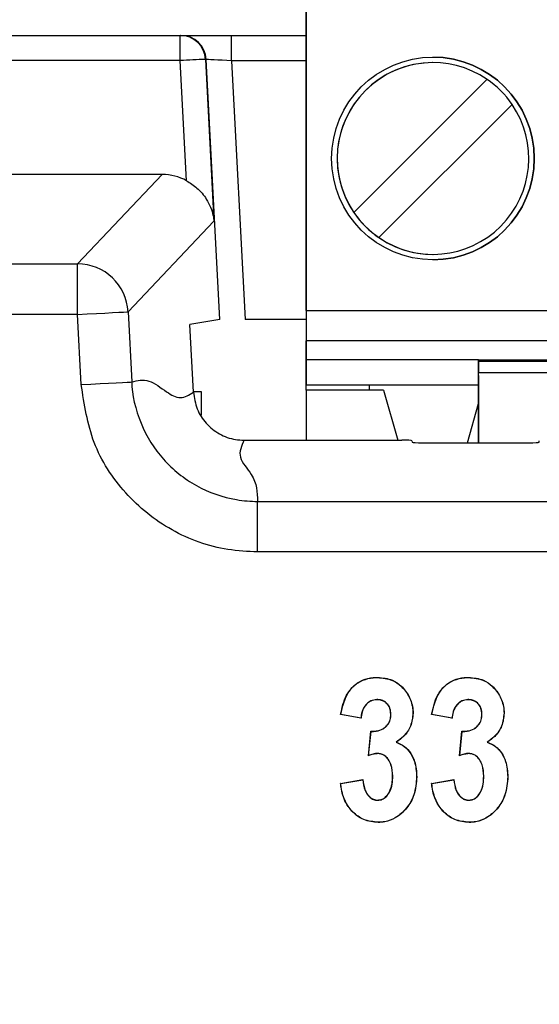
# Paper-space layout 'Sheet1' of a CAD drawing. Header units: millimetres. Extents: x 0 to 420, y 0 to 297.
# Tile 59 of 135: x 70.7 to 72.75, y 245.86 to 249.75. Entities that reach past the tile are written whole.
import ezdxf

# ---------------------------------------------------------------- set-up
doc = ezdxf.new("R2010")
doc.units = ezdxf.units.MM
doc.layers.add('SLD-0', color=179, linetype='Continuous')
doc.styles.add('SLDTEXTSTYLE1', font='TXT', dxfattribs={"width": 0.75})
doc.styles.add('SLDTEXTSTYLE3', font='TXT', dxfattribs={"width": 0.96})
doc.dimstyles.new('SLDDIMSTYLE3', dxfattribs={"dimtxt": 2.5, "dimasz": 3.302, "dimexe": 0, "dimexo": 0.0625, "dimtad": 1, "dimdec": 1, "dimlfac": 5, "dimrnd": 1e-09, "dimzin": 4, "dimdsep": 46, "dimtxsty": 'SLDTEXTSTYLE1', "dimblk1": 'NONE', "dimblk2": 'NONE', "dimsah": 1, "dimcen": 0, "dimadec": 0, "dimazin": 1, "dimtfac": 1, "dimtmove": 0, "dimatfit": 3, "dimldrblk": 'NONE', "dimfxl": 1, "dimfrac": 2, "dimtolj": 1, "dimtzin": 12, "dimarcsym": 0})

# ---------------------------------------------------------------- blocks, each defined once
blk = doc.blocks.new('_D_23')
at = {"layer": 'SLD-0', "color": 179}
for p, q in [((163.9992, 261.4925), (154.0234, 261.4925)), ((172.7997, 249.8964), (163.9992, 261.4925)), ((171.3844, 252.5884), (170.5878, 251.9839)), ((171.3844, 252.5884), (172.7997, 249.8964)), ((172.7997, 249.8964), (170.9861, 252.2862)), ((172.7997, 249.8964), (170.5878, 251.9839)), ((175.5201, 246.3118), (172.7997, 249.8964))]:
    blk.add_line(p, q, dxfattribs=at)
at = {"layer": 'SLD-0', "color": 179, "char_height": 2.5, "attachment_point": 1, "style": 'SLDTEXTSTYLE3'}
for s, insert in [('%%c', (152.7734, 264.5278)), ('9.0', (157.7937, 264.566))]:
    blk.add_mtext(s, dxfattribs=dict(at, insert=insert))
blk = doc.blocks.new('_None')
blk = doc.blocks.new('_D_24')
at = {"layer": 'SLD-0', "color": 179}
for p, q in [((241.4525, 256.6969), (250.7091, 264.1314)), ((250.7091, 264.1314), (262.5322, 264.1314)), ((241.4525, 256.6969), (243.4784, 258.9654)), ((244.1046, 258.1857), (243.4784, 258.9654)), ((241.4525, 256.6969), (243.7915, 258.5755)), ((244.1046, 258.1857), (241.4525, 256.6969)), ((236.3847, 252.6267), (241.4525, 256.6969))]:
    blk.add_line(p, q, dxfattribs=at)
at = {"layer": 'SLD-0', "color": 179, "char_height": 2.5, "attachment_point": 1, "style": 'SLDTEXTSTYLE3'}
for s, insert in [('%%c', (251.0466, 267.1667)), ('13.0', (256.0669, 267.2049))]:
    blk.add_mtext(s, dxfattribs=dict(at, insert=insert))

psp = doc.layouts.new('Sheet1')

# ---------------------------------------------------------------- linework, layer by layer
at = {"layer": 'SLD-0', "color": 179, "linetype": 'Continuous', "lineweight": 25}
for p, q in [((71.8338, 250.2838), (71.8338, 248.4778)), ((71.8338, 248.5978), (71.8338, 250.083)), ((69.9388, 249.6836), (71.3361, 249.6836)), ((71.3361, 249.5844), (71.3361, 249.6836)), ((71.3361, 249.6836), (71.3388, 249.6836)), ((71.3388, 249.6836), (71.5388, 249.6836)), ((71.5388, 249.5836), (71.5388, 249.6836)), ((71.5388, 249.6836), (71.8338, 249.6836)), ((71.4359, 249.5888), (71.4691, 248.9503)), ((71.4385, 249.5888), (71.4359, 249.5888)), ((71.4924, 248.5622), (71.4385, 249.5888)), ((71.4413, 249.5886), (71.4385, 249.5888)), ((71.4476, 249.5883), (71.4413, 249.5886)), ((71.4572, 249.5878), (71.4476, 249.5883)), ((71.3361, 249.5844), (69.9388, 249.5844)), ((71.3608, 249.1102), (71.3361, 249.5844)), ((71.4697, 249.5872), (71.4572, 249.5878)), ((71.4847, 249.5864), (71.4697, 249.5872)), ((71.5016, 249.5855), (71.4847, 249.5864)), ((71.5199, 249.5845), (71.5016, 249.5855)), ((71.5388, 249.5836), (71.5199, 249.5845)), ((71.5388, 249.5836), (71.5924, 248.563)), ((72.0214, 248.9844), (72.5472, 249.5102)), ((72.6462, 249.4112), (72.1204, 248.8854)), ((71.265, 249.1347), (69.9387, 249.1347)), ((70.9308, 248.782), (71.265, 249.1347)), ((71.4691, 248.9503), (71.1302, 248.5927)), ((64.8563, 248.782), (70.9308, 248.782)), ((70.9308, 248.5822), (70.9308, 248.782)), ((70.9308, 248.5822), (64.8563, 248.5822)), ((70.9308, 248.5822), (70.9685, 248.5842)), ((70.9453, 248.3056), (70.9308, 248.5822)), ((70.9685, 248.5842), (71.0048, 248.5861)), ((71.0048, 248.5861), (71.0385, 248.5879)), ((71.0385, 248.5879), (71.0683, 248.5895)), ((71.0683, 248.5895), (71.0931, 248.5908)), ((71.0931, 248.5908), (71.1122, 248.5918)), ((71.1122, 248.5918), (71.1247, 248.5924)), ((71.1247, 248.5924), (71.1302, 248.5927)), ((71.1302, 248.5927), (71.1448, 248.316)), ((71.8338, 248.5978), (71.8338, 248.4778)), ((71.8338, 248.5978), (78.8338, 248.5978)), ((71.4924, 248.5622), (71.3745, 248.5424)), ((71.3885, 248.2754), (71.3745, 248.5424)), ((71.8338, 248.563), (71.5924, 248.563)), ((78.8338, 248.4778), (71.8338, 248.4778)), ((71.8338, 248.4778), (71.8338, 248.4038)), ((71.8338, 248.3038), (71.8338, 248.4778)), ((71.8338, 248.4038), (71.8338, 248.3038)), ((72.5138, 248.4038), (71.8338, 248.4038)), ((72.5138, 248.4038), (72.8338, 248.4038)), ((72.5138, 248.3412), (72.5138, 248.4038)), ((72.5138, 248.3974), (72.5138, 248.4038)), ((72.5138, 248.3974), (72.5138, 248.3523)), ((72.5138, 248.3974), (72.8338, 248.3974)), ((72.5138, 248.0757), (72.5138, 248.3523)), ((72.8338, 248.3523), (72.5138, 248.3523)), ((70.9453, 248.3056), (70.983, 248.3075)), ((70.983, 248.3075), (71.0193, 248.3095)), ((71.0193, 248.3095), (71.053, 248.3112)), ((71.053, 248.3112), (71.0828, 248.3128)), ((71.0828, 248.3128), (71.1077, 248.3141)), ((71.1077, 248.3141), (71.1267, 248.3151)), ((71.1267, 248.3151), (71.1392, 248.3157)), ((71.1392, 248.3157), (71.1448, 248.316)), ((72.5138, 248.3412), (72.5138, 248.0757)), ((71.3883, 248.2788), (71.4188, 248.2788)), ((71.4188, 248.2788), (71.4188, 248.185)), ((71.8338, 248.2838), (71.8338, 248.3038)), ((72.0828, 248.3038), (71.8338, 248.3038)), ((71.8338, 248.2838), (71.8338, 248.0861)), ((71.8338, 248.2838), (71.8338, 248.0861)), ((72.1388, 248.2838), (71.8338, 248.2838)), ((72.5138, 248.3038), (72.0828, 248.3038)), ((72.0828, 248.2838), (72.0828, 248.3038)), ((72.1388, 248.2838), (72.1951, 248.0861)), ((72.4696, 248.0757), (72.5138, 248.2311)), ((71.588, 248.0861), (72.2109, 248.0861)), ((72.2509, 248.0841), (72.2519, 248.0777)), ((72.2919, 248.0757), (72.7126, 248.0757)), ((72.7526, 248.0777), (72.7537, 248.0841)), ((71.6417, 247.6448), (71.6417, 247.8445)), ((71.6417, 247.8445), (79.0473, 247.8445)), ((79.0473, 247.6448), (71.6417, 247.6448)), ((71.9694, 247.0033), (71.9691, 247.0031)), ((72.0498, 246.9884), (71.9691, 247.0031)), ((71.9697, 247.0035), (71.9694, 247.0033)), ((72.0493, 246.989), (71.9697, 247.0035)), ((72.1677, 247.0042), (72.1672, 247.0042)), ((72.2547, 247.0092), (72.2553, 247.0092)), ((72.3289, 247.0033), (72.3286, 247.0031)), ((72.4094, 246.9884), (72.3286, 247.0031)), ((72.3292, 247.0035), (72.3289, 247.0033)), ((72.4089, 246.989), (72.3292, 247.0035)), ((72.5273, 247.0042), (72.5268, 247.0042)), ((72.6143, 247.0092), (72.6148, 247.0092)), ((72.0791, 246.8409), (72.0888, 246.9371)), ((72.0797, 246.8416), (72.0892, 246.9365)), ((72.089, 246.9368), (72.0888, 246.9371)), ((72.0892, 246.9365), (72.089, 246.9368)), ((72.4387, 246.8409), (72.4483, 246.9371)), ((72.4393, 246.8416), (72.4488, 246.9365)), ((72.4486, 246.9368), (72.4483, 246.9371)), ((72.4488, 246.9365), (72.4486, 246.9368)), ((72.188, 246.8937), (72.1886, 246.8937)), ((72.1886, 246.8937), (72.1892, 246.8938)), ((72.5476, 246.8937), (72.5482, 246.8937)), ((72.5482, 246.8937), (72.5488, 246.8938)), ((72.1751, 246.7604), (72.1745, 246.7604)), ((72.2694, 246.7581), (72.2699, 246.7581)), ((72.5346, 246.7604), (72.5341, 246.7604)), ((72.629, 246.7581), (72.6295, 246.7581)), ((71.9691, 246.7316), (72.0571, 246.7463)), ((71.9696, 246.7312), (71.9691, 246.7316)), ((71.9696, 246.7312), (72.0567, 246.7457)), ((72.0567, 246.7457), (72.0568, 246.7459)), ((72.0568, 246.7459), (72.057, 246.7461)), ((72.057, 246.7461), (72.0571, 246.7463)), ((72.3286, 246.7316), (72.4167, 246.7463)), ((72.3289, 246.7314), (72.3286, 246.7316)), ((72.3292, 246.7312), (72.3289, 246.7314)), ((72.3292, 246.7312), (72.4162, 246.7457)), ((72.1161, 246.665), (72.1161, 246.6656)), ((72.4756, 246.665), (72.4756, 246.6656))]:
    psp.add_line(p, q, dxfattribs=at)
at = {"layer": 'SLD-0', "color": 8, "linetype": 'Continuous', "lineweight": 25}
psp.add_line((71.8338, 249.5836), (71.5388, 249.5836), dxfattribs=at)
at = {"layer": 'SLD-0', "color": 179, "linetype": 'Continuous', "lineweight": 25}
psp.add_circle((72.3338, 249.1978), 0.4, dxfattribs=at)
for centre, radius, start, end in [((71.3361, 249.5836), 0.0999, 2.9628, 89.9593), ((71.3388, 249.5836), 0.0999, 2.9628, 89.9593), ((71.5282, 246.3359), 3.2542, 91.6263, 93.3839), ((72.3338, 249.1978), 0.4, 360, 90), ((72.3338, 249.1978), 0.3783, 55.6634, 214.3366), ((72.3338, 249.1978), 0.3783, 90, 180), ((72.3338, 249.1978), 0.3783, 34.3365, 55.6634), ((72.3338, 249.1978), 0.3783, 235.6634, 34.3365), ((72.3338, 249.1978), 0.3783, 180, 270), ((72.3338, 249.1978), 0.4, 270, 360), ((72.3338, 249.1978), 0.3783, 214.3366, 235.6634), ((70.9302, 248.5816), 0.2004, 3.1753, 89.8296), ((72.2983, 247.0637), 0.1859, 180.4075, 180.5691), ((72.405, 247.0617), 0.067, 0.1011, 0.55), ((71.7159, 246.7409), 0.4156, 36.5492, 36.6547), ((72.5677, 247.1061), 0.1973, 216.4013, 216.6231), ((72.207, 247.0048), 0.0791, 219.8647, 220.2456), ((72.5308, 246.9747), 0.0323, 219.5887, 220.5216), ((72.3087, 246.6617), 0.2912, 141.8449, 142.0371), ((72.608, 246.7086), 0.2148, 141.7419, 142.0026), ((72.5342, 246.6565), 0.1479, 142.6244, 142.9202)]:
    psp.add_arc(centre, radius, start, end, dxfattribs=at)
for centre, major_axis, ratio, start_param, end_param in [((71.2644, 248.9343), (0.1274, 0.1549), 0.996917, 0.187428, 0.686714), ((72.2109, 248.084), (0.04, 0), 0.052408, 0.008727, 1.570799), ((72.2919, 248.0778), (0.04, 0), 0.052408, 3.150319, 4.712389), ((72.7126, 248.0778), (0.04, 0), 0.052408, 4.7124, 6.274459)]:
    psp.add_ellipse(centre, major_axis=major_axis, ratio=ratio, start_param=start_param, end_param=end_param, dxfattribs=at)
for points, knots in [([(71.3608, 249.1102), (71.3752, 249.101), (71.4071, 249.0805), (71.4457, 249.0328), (71.4639, 248.9876), (71.4684, 248.9578), (71.469, 248.9506), (71.4691, 248.9503)], [0, 0, 0, 0, 0.227348, 0.504809, 0.881659, 0.994348, 1, 1, 1, 1]), ([(71.6417, 247.6448), (71.6024, 247.6468), (71.4851, 247.6528), (71.2967, 247.7212), (71.1117, 247.8695), (70.9807, 248.0718), (70.9571, 248.2277), (70.9453, 248.3056)], [0, 0, 0, 0, 0.111651, 0.333634, 0.555667, 0.777837, 1, 1, 1, 1]), ([(71.1448, 248.316), (71.167, 248.3213), (71.2116, 248.3317), (71.2773, 248.2777), (71.3371, 248.2438), (71.3714, 248.2649), (71.3885, 248.2754)], [0, 0, 0, 0, 0.279761, 0.560193, 0.780351, 1, 1, 1, 1]), ([(71.1448, 248.316), (71.1448, 248.316), (71.1448, 248.2662), (71.1738, 248.1465), (71.2623, 248.0055), (71.3957, 247.8982), (71.5299, 247.8515), (71.6137, 247.8445), (71.6417, 247.8445), (71.6417, 247.8445)], [0, 0, 0, 0, 0.000018, 0.222193, 0.444343, 0.666343, 0.888328, 0.999984, 1, 1, 1, 1]), ([(71.3885, 248.2754), (71.3919, 248.2531), (71.3987, 248.2084), (71.4362, 248.1505), (71.4892, 248.108), (71.5431, 248.0884), (71.5767, 248.0867), (71.588, 248.0861)], [0, 0, 0, 0, 0.222229, 0.444471, 0.666408, 0.888233, 1, 1, 1, 1]), ([(71.588, 248.0861), (71.5777, 248.0636), (71.5573, 248.0185), (71.6378, 247.938), (71.6402, 247.88), (71.6417, 247.8445)], [0, 0, 0, 0, 0.279644, 0.56004, 1, 1, 1, 1]), ([(71.9691, 247.0031), (71.9748, 247.0295), (71.9838, 247.0703), (72.0174, 247.1165), (72.0546, 247.1407), (72.0889, 247.149), (72.109, 247.1497), (72.1149, 247.1499)], [0, 0, 0, 0, 0.350847, 0.542919, 0.73569, 0.922387, 1, 1, 1, 1]), ([(71.9697, 247.0035), (71.9767, 247.0346), (71.9869, 247.0798), (72.028, 247.1246), (72.0664, 247.1445), (72.0968, 247.1489), (72.1129, 247.1493), (72.1149, 247.1493)], [0, 0, 0, 0, 0.412211, 0.599033, 0.785858, 0.973941, 1, 1, 1, 1]), ([(72.1149, 247.1493), (72.1149, 247.1494), (72.1149, 247.1495), (72.1149, 247.1497), (72.1149, 247.1498), (72.1149, 247.1499)], [0, 0, 0, 0, 0.29999, 0.59998, 1, 1, 1, 1]), ([(72.1149, 247.1499), (72.1352, 247.148), (72.1694, 247.1449), (72.213, 247.1148), (72.2424, 247.0747), (72.2546, 247.0356), (72.2551, 247.0136), (72.2553, 247.0092)], [0, 0, 0, 0, 0.272103, 0.459167, 0.700377, 0.939484, 1, 1, 1, 1]), ([(72.1149, 247.1493), (72.1351, 247.1475), (72.1692, 247.1444), (72.2126, 247.1144), (72.2419, 247.0744), (72.2541, 247.0355), (72.2546, 247.0136), (72.2547, 247.0092)], [0, 0, 0, 0, 0.271993, 0.458954, 0.70028, 0.93953, 1, 1, 1, 1]), ([(72.3286, 247.0031), (72.3344, 247.0295), (72.3433, 247.0703), (72.3769, 247.1165), (72.4142, 247.1407), (72.4485, 247.149), (72.4686, 247.1497), (72.4745, 247.1499)], [0, 0, 0, 0, 0.350847, 0.542919, 0.73569, 0.922387, 1, 1, 1, 1]), ([(72.3292, 247.0035), (72.3363, 247.0346), (72.3465, 247.0798), (72.3876, 247.1246), (72.4259, 247.1445), (72.4564, 247.1489), (72.4725, 247.1493), (72.4745, 247.1493)], [0, 0, 0, 0, 0.412209, 0.599034, 0.785853, 0.973941, 1, 1, 1, 1]), ([(72.4745, 247.1493), (72.4745, 247.1494), (72.4745, 247.1495), (72.4745, 247.1497), (72.4745, 247.1498), (72.4745, 247.1499)], [0, 0, 0, 0, 0.29999, 0.59998, 1, 1, 1, 1]), ([(72.4745, 247.1499), (72.4948, 247.148), (72.529, 247.1449), (72.5725, 247.1148), (72.6019, 247.0747), (72.6141, 247.0356), (72.6147, 247.0136), (72.6148, 247.0092)], [0, 0, 0, 0, 0.272103, 0.459162, 0.700377, 0.939483, 1, 1, 1, 1]), ([(72.4745, 247.1493), (72.4947, 247.1475), (72.5288, 247.1444), (72.5721, 247.1144), (72.6015, 247.0744), (72.6136, 247.0355), (72.6142, 247.0136), (72.6143, 247.0092)], [0, 0, 0, 0, 0.271987, 0.458949, 0.700279, 0.93953, 1, 1, 1, 1]), ([(72.1124, 247.0623), (72.1042, 247.0614), (72.0889, 247.0595), (72.071, 247.0457), (72.0571, 247.0264), (72.0514, 247.0064), (72.0498, 246.9929), (72.0493, 246.989)], [0, 0, 0, 0, 0.227012, 0.426434, 0.616241, 0.891177, 1, 1, 1, 1]), ([(72.1677, 247.0042), (72.1671, 247.0123), (72.1662, 247.0261), (72.1565, 247.0436), (72.1432, 247.0552), (72.1278, 247.0616), (72.1172, 247.0621), (72.1124, 247.0623)], [0, 0, 0, 0, 0.264564, 0.456486, 0.64878, 0.840911, 1, 1, 1, 1]), ([(72.472, 247.0623), (72.4638, 247.0614), (72.4485, 247.0595), (72.4305, 247.0457), (72.4167, 247.0264), (72.411, 247.0064), (72.4094, 246.9929), (72.4089, 246.989)], [0, 0, 0, 0, 0.227011, 0.426432, 0.616247, 0.891177, 1, 1, 1, 1]), ([(72.5273, 247.0042), (72.5267, 247.0123), (72.5257, 247.0261), (72.516, 247.0436), (72.5028, 247.0552), (72.4873, 247.0616), (72.4767, 247.0621), (72.472, 247.0623)], [0, 0, 0, 0, 0.264569, 0.456493, 0.648777, 0.84091, 1, 1, 1, 1]), ([(72.1124, 247.0618), (72.1042, 247.0608), (72.089, 247.059), (72.0712, 247.0452), (72.0575, 247.0259), (72.0519, 247.0059), (72.0503, 246.9923), (72.0498, 246.9884)], [0, 0, 0, 0, 0.227528, 0.425197, 0.61408, 0.888789, 1, 1, 1, 1]), ([(72.1672, 247.0042), (72.1666, 247.0123), (72.1656, 247.0261), (72.1559, 247.0434), (72.1428, 247.0548), (72.1275, 247.0611), (72.1171, 247.0616), (72.1124, 247.0618)], [0, 0, 0, 0, 0.267104, 0.458665, 0.650617, 0.842919, 1, 1, 1, 1]), ([(72.472, 247.0618), (72.4638, 247.0608), (72.4486, 247.059), (72.4308, 247.0452), (72.417, 247.0259), (72.4114, 247.0059), (72.4098, 246.9923), (72.4094, 246.9884)], [0, 0, 0, 0, 0.227517, 0.425188, 0.614074, 0.888785, 1, 1, 1, 1]), ([(72.5268, 247.0042), (72.5262, 247.0123), (72.5252, 247.0261), (72.5155, 247.0434), (72.5023, 247.0548), (72.4871, 247.0611), (72.4766, 247.0616), (72.472, 247.0618)], [0, 0, 0, 0, 0.267099, 0.458658, 0.650606, 0.842905, 1, 1, 1, 1]), ([(72.1463, 246.9541), (72.1516, 246.9599), (72.1618, 246.9709), (72.1667, 246.9895), (72.1671, 247.0004), (72.1672, 247.0042)], [0, 0, 0, 0, 0.413897, 0.792284, 1, 1, 1, 1]), ([(72.1467, 246.9537), (72.152, 246.9595), (72.1622, 246.9705), (72.1672, 246.9893), (72.1676, 247.0003), (72.1677, 247.0042)], [0, 0, 0, 0, 0.410388, 0.789249, 1, 1, 1, 1]), ([(72.2547, 247.0092), (72.2529, 246.9917), (72.2495, 246.9577), (72.2216, 246.9182), (72.1982, 246.9011), (72.188, 246.8937)], [0, 0, 0, 0, 0.375066, 0.727588, 1, 1, 1, 1]), ([(72.2553, 247.0092), (72.2535, 246.9916), (72.25, 246.9574), (72.2222, 246.9181), (72.1991, 246.9011), (72.1892, 246.8938)], [0, 0, 0, 0, 0.378344, 0.733644, 1, 1, 1, 1]), ([(72.5059, 246.9541), (72.5112, 246.9599), (72.5213, 246.9709), (72.5262, 246.9895), (72.5266, 247.0004), (72.5268, 247.0042)], [0, 0, 0, 0, 0.4139, 0.792281, 1, 1, 1, 1]), ([(72.5062, 246.9537), (72.5115, 246.9595), (72.5217, 246.9705), (72.5267, 246.9893), (72.5271, 247.0003), (72.5273, 247.0042)], [0, 0, 0, 0, 0.410378, 0.789244, 1, 1, 1, 1]), ([(72.6143, 247.0092), (72.6125, 246.9917), (72.609, 246.9577), (72.5812, 246.9182), (72.5578, 246.9011), (72.5476, 246.8937)], [0, 0, 0, 0, 0.375068, 0.727586, 1, 1, 1, 1]), ([(72.6148, 247.0092), (72.613, 246.9916), (72.6095, 246.9574), (72.5818, 246.9181), (72.5587, 246.9011), (72.5488, 246.8938)], [0, 0, 0, 0, 0.378344, 0.733644, 1, 1, 1, 1]), ([(72.0888, 246.9371), (72.0957, 246.9372), (72.1121, 246.9376), (72.1323, 246.9437), (72.1431, 246.9517), (72.1463, 246.9541)], [0, 0, 0, 0, 0.342315, 0.800783, 1, 1, 1, 1]), ([(72.0892, 246.9365), (72.0961, 246.9367), (72.1124, 246.9371), (72.1326, 246.9433), (72.1434, 246.9513), (72.1467, 246.9537)], [0, 0, 0, 0, 0.337692, 0.802695, 1, 1, 1, 1]), ([(72.4483, 246.9371), (72.4553, 246.9372), (72.4716, 246.9376), (72.4918, 246.9437), (72.5026, 246.9517), (72.5059, 246.9541)], [0, 0, 0, 0, 0.3423164, 0.8007625, 1, 1, 1, 1]), ([(72.4488, 246.9365), (72.4557, 246.9367), (72.472, 246.9371), (72.4922, 246.9433), (72.503, 246.9513), (72.5062, 246.9537)], [0, 0, 0, 0, 0.337693, 0.802674, 1, 1, 1, 1]), ([(72.188, 246.8937), (72.1994, 246.889), (72.2217, 246.8798), (72.2459, 246.8517), (72.266, 246.8116), (72.2681, 246.7786), (72.2694, 246.7581)], [0, 0, 0, 0, 0.215538, 0.420824, 0.640646, 1, 1, 1, 1]), ([(72.1892, 246.8938), (72.2006, 246.889), (72.2225, 246.8798), (72.2465, 246.8518), (72.2665, 246.8118), (72.2686, 246.7786), (72.2699, 246.7581)], [0, 0, 0, 0, 0.216413, 0.416939, 0.638879, 1, 1, 1, 1]), ([(72.5476, 246.8937), (72.559, 246.889), (72.5813, 246.8798), (72.6055, 246.8517), (72.6256, 246.8116), (72.6277, 246.7786), (72.629, 246.7581)], [0, 0, 0, 0, 0.2155385, 0.4208193, 0.6406459, 1, 1, 1, 1]), ([(72.5488, 246.8938), (72.5601, 246.889), (72.5821, 246.8798), (72.606, 246.8518), (72.6261, 246.8118), (72.6282, 246.7786), (72.6295, 246.7581)], [0, 0, 0, 0, 0.216406, 0.416938, 0.638878, 1, 1, 1, 1]), ([(72.1167, 246.849), (72.1135, 246.8489), (72.1069, 246.8486), (72.0943, 246.8459), (72.0852, 246.8429), (72.0791, 246.8409)], [0, 0, 0, 0, 0.2534688, 0.5071795, 1, 1, 1, 1]), ([(72.1168, 246.8495), (72.1135, 246.8494), (72.1069, 246.8492), (72.0945, 246.8465), (72.0856, 246.8436), (72.0797, 246.8416)], [0, 0, 0, 0, 0.257652, 0.515632, 1, 1, 1, 1]), ([(72.1168, 246.8495), (72.1168, 246.8495), (72.1168, 246.8494), (72.1167, 246.8492), (72.1167, 246.8491), (72.1167, 246.849)], [0, 0, 0, 0, 0.317473, 0.658687, 1, 1, 1, 1]), ([(72.1745, 246.7604), (72.1737, 246.7755), (72.1723, 246.7986), (72.1584, 246.8266), (72.1434, 246.842), (72.1281, 246.8482), (72.1199, 246.8488), (72.1167, 246.849)], [0, 0, 0, 0, 0.383291, 0.585761, 0.789823, 0.919201, 1, 1, 1, 1]), ([(72.1751, 246.7604), (72.1742, 246.7755), (72.1729, 246.7987), (72.1593, 246.8259), (72.1458, 246.8403), (72.1311, 246.8483), (72.1215, 246.8491), (72.1168, 246.8495)], [0, 0, 0, 0, 0.381709, 0.584619, 0.757281, 0.880541, 1, 1, 1, 1]), ([(72.4763, 246.849), (72.473, 246.8489), (72.4665, 246.8486), (72.4539, 246.8459), (72.4447, 246.8429), (72.4387, 246.8409)], [0, 0, 0, 0, 0.253431, 0.507142, 1, 1, 1, 1]), ([(72.4763, 246.8495), (72.4731, 246.8494), (72.4665, 246.8492), (72.4541, 246.8465), (72.4451, 246.8436), (72.4393, 246.8416)], [0, 0, 0, 0, 0.257691, 0.515632, 1, 1, 1, 1]), ([(72.4763, 246.8495), (72.4763, 246.8495), (72.4763, 246.8494), (72.4763, 246.8492), (72.4763, 246.8491), (72.4763, 246.849)], [0, 0, 0, 0, 0.317473, 0.658687, 1, 1, 1, 1]), ([(72.5346, 246.7604), (72.5337, 246.7755), (72.5324, 246.7987), (72.5189, 246.8259), (72.5053, 246.8403), (72.4906, 246.8483), (72.481, 246.8491), (72.4763, 246.8495)], [0, 0, 0, 0, 0.381712, 0.584618, 0.75728, 0.88054, 1, 1, 1, 1]), ([(72.5341, 246.7604), (72.5332, 246.7755), (72.5319, 246.7986), (72.5179, 246.8266), (72.503, 246.842), (72.4877, 246.8482), (72.4795, 246.8488), (72.4763, 246.849)], [0, 0, 0, 0, 0.38329, 0.585752, 0.789812, 0.919189, 1, 1, 1, 1]), ([(72.1161, 246.665), (72.1221, 246.6657), (72.1342, 246.6672), (72.1506, 246.6794), (72.1652, 246.6999), (72.1739, 246.7284), (72.1747, 246.75), (72.1751, 246.7604)], [0, 0, 0, 0, 0.145283, 0.290653, 0.47797, 0.748621, 1, 1, 1, 1]), ([(72.1161, 246.6656), (72.1221, 246.6663), (72.1341, 246.6677), (72.1504, 246.6799), (72.1648, 246.7003), (72.1734, 246.7287), (72.1742, 246.7501), (72.1745, 246.7604)], [0, 0, 0, 0, 0.146288, 0.290365, 0.478082, 0.749785, 1, 1, 1, 1]), ([(72.2694, 246.7581), (72.2675, 246.7336), (72.2641, 246.6893), (72.2317, 246.6324), (72.1909, 246.5957), (72.1498, 246.5797), (72.1265, 246.5785), (72.1178, 246.578)], [0, 0, 0, 0, 0.27879, 0.505617, 0.732609, 0.899443, 1, 1, 1, 1]), ([(72.2699, 246.7581), (72.268, 246.7336), (72.2646, 246.6892), (72.2323, 246.6322), (72.1913, 246.5953), (72.1501, 246.5792), (72.1266, 246.578), (72.1178, 246.5775)], [0, 0, 0, 0, 0.277906, 0.504729, 0.731718, 0.898794, 1, 1, 1, 1]), ([(72.4756, 246.665), (72.4817, 246.6657), (72.4938, 246.6672), (72.5102, 246.6794), (72.5247, 246.6999), (72.5335, 246.7284), (72.5343, 246.75), (72.5346, 246.7604)], [0, 0, 0, 0, 0.145272, 0.290652, 0.477963, 0.74862, 1, 1, 1, 1]), ([(72.4756, 246.6656), (72.4817, 246.6663), (72.4937, 246.6677), (72.5099, 246.6799), (72.5243, 246.7003), (72.533, 246.7287), (72.5337, 246.7501), (72.5341, 246.7604)], [0, 0, 0, 0, 0.146288, 0.290366, 0.478083, 0.749784, 1, 1, 1, 1]), ([(72.629, 246.7581), (72.6271, 246.7336), (72.6237, 246.6893), (72.5913, 246.6324), (72.5504, 246.5957), (72.5094, 246.5797), (72.4861, 246.5785), (72.4773, 246.578)], [0, 0, 0, 0, 0.27879, 0.505617, 0.732609, 0.899443, 1, 1, 1, 1]), ([(72.6295, 246.7581), (72.6276, 246.7336), (72.6242, 246.6892), (72.5918, 246.6322), (72.5509, 246.5953), (72.5096, 246.5792), (72.4862, 246.578), (72.4773, 246.5775)], [0, 0, 0, 0, 0.277908, 0.504729, 0.731722, 0.898793, 1, 1, 1, 1]), ([(72.1178, 246.5775), (72.0981, 246.5795), (72.061, 246.5834), (72.0169, 246.6153), (71.9846, 246.6594), (71.9726, 246.7006), (71.9696, 246.7265), (71.9691, 246.7316)], [0, 0, 0, 0, 0.24711, 0.466967, 0.667608, 0.934878, 1, 1, 1, 1]), ([(72.1178, 246.578), (72.0982, 246.58), (72.0612, 246.5839), (72.0173, 246.6156), (71.9851, 246.6596), (71.9731, 246.7005), (71.9702, 246.7262), (71.9696, 246.7312)], [0, 0, 0, 0, 0.247443, 0.467711, 0.668693, 0.936703, 1, 1, 1, 1]), ([(72.0567, 246.7457), (72.0586, 246.7312), (72.0615, 246.7091), (72.0769, 246.6836), (72.0929, 246.6694), (72.1075, 246.6655), (72.1147, 246.6651), (72.1161, 246.665)], [0, 0, 0, 0, 0.394034, 0.598623, 0.804733, 0.96179, 1, 1, 1, 1]), ([(72.0571, 246.7463), (72.059, 246.7318), (72.0618, 246.7098), (72.0771, 246.6842), (72.0929, 246.67), (72.1074, 246.6661), (72.1146, 246.6656), (72.1161, 246.6656)], [0, 0, 0, 0, 0.394647, 0.598631, 0.804122, 0.959341, 1, 1, 1, 1]), ([(72.4773, 246.5775), (72.4577, 246.5795), (72.4206, 246.5834), (72.3764, 246.6153), (72.3442, 246.6594), (72.3321, 246.7006), (72.3292, 246.7265), (72.3286, 246.7316)], [0, 0, 0, 0, 0.247109, 0.466966, 0.667611, 0.934878, 1, 1, 1, 1]), ([(72.4773, 246.578), (72.4578, 246.58), (72.4208, 246.5839), (72.3768, 246.6156), (72.3447, 246.6596), (72.3327, 246.7005), (72.3298, 246.7262), (72.3292, 246.7312)], [0, 0, 0, 0, 0.2474425, 0.4677107, 0.668692, 0.9367019, 1, 1, 1, 1]), ([(72.4162, 246.7457), (72.4181, 246.7312), (72.4211, 246.7091), (72.4365, 246.6836), (72.4525, 246.6694), (72.4671, 246.6655), (72.4742, 246.6651), (72.4756, 246.665)], [0, 0, 0, 0, 0.394034, 0.598614, 0.804734, 0.961777, 1, 1, 1, 1]), ([(72.4167, 246.7463), (72.4186, 246.7318), (72.4214, 246.7098), (72.4366, 246.6842), (72.4525, 246.67), (72.467, 246.6661), (72.4741, 246.6656), (72.4756, 246.6656)], [0, 0, 0, 0, 0.394644, 0.59862, 0.80411, 0.959328, 1, 1, 1, 1]), ([(72.1178, 246.578), (72.1178, 246.578), (72.1178, 246.5779), (72.1178, 246.5777), (72.1178, 246.5776), (72.1178, 246.5775)], [0, 0, 0, 0, 0.29999, 0.59998, 1, 1, 1, 1]), ([(72.4773, 246.578), (72.4773, 246.578), (72.4773, 246.5779), (72.4773, 246.5777), (72.4773, 246.5776), (72.4773, 246.5775)], [0, 0, 0, 0, 0.29999, 0.59998, 1, 1, 1, 1])]:
    psp.add_open_spline(points, degree=3, knots=knots, dxfattribs=at)

# ---------------------------------------------------------------- dimensions: what is measured, and where the dimension line sits
at = {"layer": 'SLD-0', "color": 179}
for p1, picture, middle in [((0.8895, 0.9481), '_D_24', (257.4144, 266.2477)), ((0.5171, 0.7366), '_D_23', (158.2176, 263.6089))]:
    dim = psp.add_diameter_dim_2p(p1=p1, p2=(0, 0), dimstyle='SLDDIMSTYLE3', dxfattribs=at)
    dim.commit()
    dim.dimension.update_dxf_attribs({"geometry": picture, "text_midpoint": middle, "dimtype": 163})

doc.saveas('drawing.dxf')
